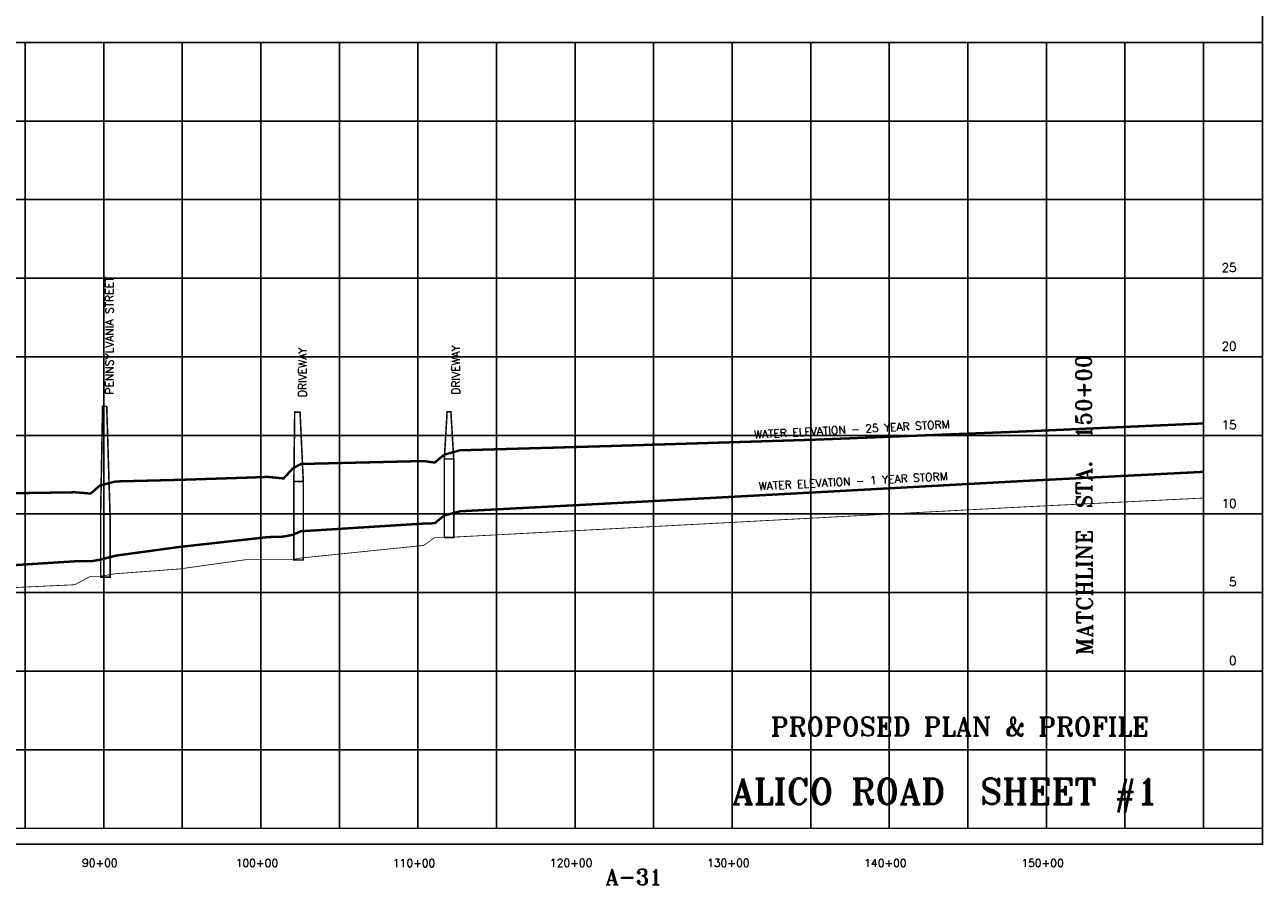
# Model space of a CAD drawing. Extents: x 218889 to 235649, y 779270 to 789997.
# Tile 3 of 4: x 227767 to 235649, y 779270 to 784744. Entities that reach past the tile are written whole.
import ezdxf
from ezdxf.enums import TextEntityAlignment as Align

# ---------------------------------------------------------------- set-up
doc = ezdxf.new("R2010")
doc.units = 0
doc.header["$LTSCALE"] = 800
doc.linetypes.add('DASHED', pattern=[0])
for name, color, linetype in [('BORDER', 1, 'CONTINUOUS'), ('FLOOD1', 15, 'CONTINUOUS'), ('FLOOD3', 15, 'CONTINUOUS'), ('GRID', 2, 'CONTINUOUS'), ('MATCH', 6, 'CONTINUOUS'), ('PRSTRUCT', 13, 'CONTINUOUS'), ('SPROF', 11, 'DASHED'), ('TEXT', 7, 'CONTINUOUS')]:
    doc.layers.add(name, color=color, linetype=linetype)
doc.styles.get("Standard").update_dxf_attribs({"font": 'ROMANT'})

msp = doc.modelspace()

# ---------------------------------------------------------------- linework, layer by layer
at = {"layer": 'BORDER', "color": 0, "const_width": 10}
msp.add_lwpolyline([(218894, 779531.8), (235644, 779531.8), (235644, 789991.8), (218894, 789991.8)], close=True, dxfattribs=at)
for points in [[(218894, 784631.8), (235644, 784631.8)], [(218894, 779631.8), (235644, 779631.8)]]:
    msp.add_lwpolyline(points, dxfattribs=at)
at = {"layer": 'FLOOD1', "color": 0, "const_width": 15}
msp.add_lwpolyline([(227241, 781276.8), (228086, 781330.8), (228186, 781330.8), (228246, 781340.8), (228346, 781366.8), (228749, 781421.8), (229179, 781469.8), (229314, 781484.8), (229414, 781487.8), (229474, 781499.8), (229524, 781521.8), (230306, 781570.8), (230376, 781572.8), (230436, 781621.8), (230536, 781648.8), (231484, 781698.8), (232804, 781769.8), (234124, 781841.8), (235269, 781899.9)], dxfattribs=at)
at = {"layer": 'FLOOD3', "color": 0, "const_width": 15}
msp.add_lwpolyline([(227241, 781756.8), (228086, 781769.8), (228186, 781761.8), (228246, 781813.8), (228346, 781838.8), (228749, 781848.8), (229179, 781862.8), (229314, 781867.8), (229414, 781857.8), (229474, 781922.8), (229524, 781949.8), (230306, 781968.8), (230376, 781958.8), (230436, 782008.8), (230536, 782036.8), (231484, 782063.8), (232804, 782104.8), (234124, 782156.8), (235269, 782208)], dxfattribs=at)
at = {"layer": 'GRID', "color": 0}
for points in [[(227769, 779631.8), (227769, 784631.8)], [(228269, 779631.8), (228269, 784631.8)], [(228769, 779631.8), (228769, 784631.8)], [(229269, 779631.8), (229269, 784631.8)], [(229769, 779631.8), (229769, 784631.8)], [(230269, 779631.8), (230269, 784631.8)], [(230769, 779631.8), (230769, 784631.8)], [(231269, 779631.8), (231269, 784631.8)], [(231769, 779631.8), (231769, 784631.8)], [(232269, 779631.8), (232269, 784631.8)], [(232769, 779631.8), (232769, 784631.8)], [(233269, 779631.8), (233269, 784631.8)], [(233769, 779631.8), (233769, 784631.8)], [(234269, 779631.8), (234269, 784631.8)], [(234769, 779631.8), (234769, 784631.8)], [(235269, 779631.8), (235269, 784631.8)], [(218894, 784131.8), (235644, 784131.8)], [(218894, 783631.8), (235644, 783631.8)], [(218894, 783131.8), (235644, 783131.8)], [(218894, 782631.8), (235644, 782631.8)], [(218894, 782131.8), (235644, 782131.8)], [(218894, 781631.8), (235644, 781631.8)], [(218894, 781131.8), (235644, 781131.8)], [(218894, 780631.8), (235644, 780631.8)], [(218894, 780131.8), (235644, 780131.8)]]:
    msp.add_lwpolyline(points, dxfattribs=at)
at = {"layer": 'MATCH', "color": 0}
msp.add_line((234269, 784631.8), (234269, 780131.8), dxfattribs=at)
at = {"layer": 'PRSTRUCT', "color": 0, "const_width": 10}
for points in [[(228249.6, 781630.5), (228249.6, 781230.5), (228309.6, 781230.5), (228309.6, 781630.5), (228249.6, 781630.5), (228262.1, 782316.5), (228288.3, 782316.5), (228309.6, 781626.5)], [(229479.5, 781839.2), (229479.5, 781339.2), (229539.5, 781339.2), (229539.5, 781839.2), (229479.5, 781839.2), (229484.8, 782279.2), (229518.9, 782279.2), (229539.5, 781839.2)], [(230436.9, 781981.8), (230436.9, 781481.8), (230496.9, 781481.8), (230496.9, 781981.8), (230436.9, 781981.8), (230454.9, 782281.8), (230478.9, 782281.8), (230496.9, 781981.8)]]:
    msp.add_lwpolyline(points, dxfattribs=at)
at = {"layer": 'SPROF', "color": 0, "const_width": 5}
msp.add_lwpolyline([(227241, 781141.8), (228086, 781181.8), (228186, 781235.8), (228246, 781235.8), (228346, 781251.8), (228749, 781281.8), (229179, 781341.8), (229314, 781341.8), (229414, 781341.8), (229474, 781341.8), (229524, 781351.8), (230306, 781431.8), (230376, 781481.8), (230436, 781481.8), (230536, 781486.8), (231484, 781536.8), (232804, 781606.8), (234124, 781676.8), (235269, 781733.2)], dxfattribs=at)

# ---------------------------------------------------------------- texts
at = {"layer": 'MATCH', "color": 0}
msp.add_text('MATCHLINE  STA.  150+00', height=100, rotation=90.23951, dxfattribs=at).set_placement((234563.1, 780733.7, 68.1))
at = {"layer": 'TEXT', "color": 0}
for s, height, p in [('25', 55, (235478.9, 783171.7)), ('20', 55, (235478.9, 782671.7)), ('15', 55, (235478.9, 782171.7)), ('10', 55, (235478.9, 781671.7)), ('5', 55, (235478.9, 781171.7)), ('0', 55, (235478.9, 780671.7)), ('PROPOSED PLAN & PROFILE', 120, (234921.2, 780219.4))]:
    msp.add_text(s, height=height, dxfattribs=at).set_placement(p, align=Align.RIGHT)
for s, rotation, p in [('PENNSYLVANIA STREET', 90, (228330.7, 782392.6)), ('DRIVEWAY', 90, (230534.8, 782391.7)), ('DRIVEWAY', 90, (229559.1, 782375.8)), ('WATER ELEVATION - 25 YEAR STORM', 3.0438, (232408.6, 782112.2)), ('WATER ELEVATION - 1 YEAR STORM', 3.0438, (232439, 781783.4))]:
    msp.add_text(s, height=50, rotation=rotation, dxfattribs=at).set_placement(p)
for s, height, p in [('ALICO ROAD  SHEET #1', 162.5, (233625, 779785.9)), ('90+00', 50, (228244.5, 779387.5)), ('100+00', 50, (229244.1, 779386.7)), ('110+00', 50, (230244.6, 779385.8)), ('120+00', 50, (231244.4, 779387.5)), ('130+00', 50, (232244.4, 779387.5)), ('140+00', 50, (233244.4, 779386.8)), ('150+00', 50, (234244.4, 779386.8)), ('A-31', 100, (231644, 779271.8))]:
    msp.add_text(s, height=height, dxfattribs=at).set_placement(p, align=Align.CENTER)

doc.saveas('drawing.dxf')
